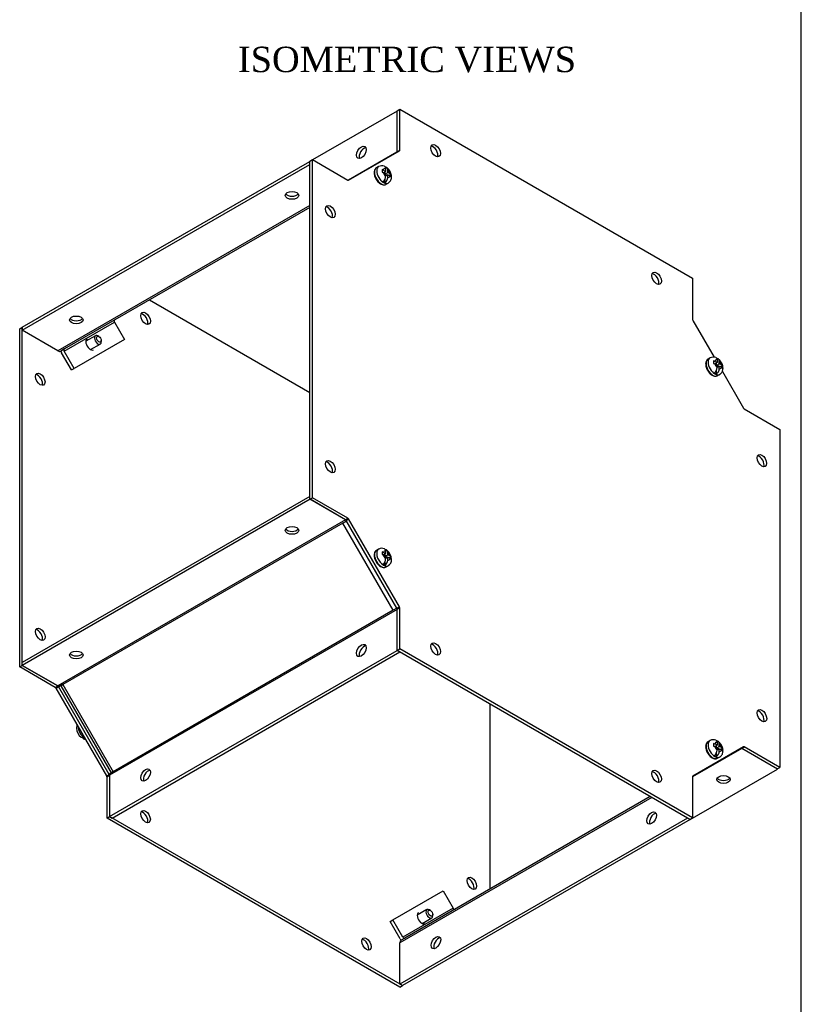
# Model space of a CAD drawing. Header units: inches. Extents: x 0.2 to 77.9, y -0.5 to 51.8.
# Tile 7 of 8: x 62.5 to 77.9, y 14.1 to 33.5. Entities that reach past the tile are written whole.
import ezdxf
from ezdxf.enums import TextEntityAlignment as Align

# ---------------------------------------------------------------- set-up
doc = ezdxf.new("R2010")
doc.units = ezdxf.units.IN
doc.header["$MEASUREMENT"] = 0
for name, color, linetype in [('COM55579-4', 7, 'Continuous'), ('COM55580-4', 7, 'Continuous'), ('Default', 7, 'Continuous'), ('SCS19491', 7, 'Continuous')]:
    doc.layers.add(name, color=color, linetype=linetype)
doc.styles.add('SEACAD_Times_New_Roman', font='times.ttf')

# ---------------------------------------------------------------- blocks, each defined once
blk = doc.blocks.new('SE5')
at = {"layer": 'COM55579-4', "color": 7, "linetype": 'Continuous'}
for p, q in [((69.94, 31.718), (69.991, 31.748)), ((69.94, 30.911), (69.94, 31.718)), ((69.991, 31.748), (75.75, 28.423)), ((69.991, 30.94), (69.991, 31.748)), ((68.988, 30.352), (69.985, 30.927)), ((69.94, 30.911), (69.991, 30.94)), ((68.223, 30.727), (68.274, 30.757)), ((68.223, 24.078), (68.223, 30.727)), ((68.274, 24.107), (68.274, 30.757)), ((68.274, 30.757), (68.973, 30.353)), ((75.75, 28.423), (75.75, 27.616)), ((65.072, 27.997), (68.223, 26.178)), ((75.756, 27.595), (76.173, 26.873)), ((62.52, 27.429), (62.571, 27.459)), ((62.52, 20.78), (62.52, 27.429)), ((62.571, 20.809), (62.571, 27.459)), ((62.571, 27.459), (62.571, 27.459)), ((76.336, 26.591), (76.753, 25.868)), ((76.767, 25.853), (77.467, 25.449)), ((77.467, 25.449), (77.467, 18.8)), ((68.223, 24.078), (68.274, 24.107)), ((68.923, 23.674), (68.223, 24.078)), ((68.973, 23.703), (68.274, 24.107)), ((68.923, 23.674), (68.973, 23.703)), ((68.937, 23.659), (68.988, 23.688)), ((69.934, 21.932), (68.937, 23.659)), ((69.985, 21.961), (68.988, 23.688)), ((69.934, 21.932), (69.985, 21.961)), ((69.94, 21.911), (69.991, 21.941)), ((69.94, 21.104), (69.94, 21.911)), ((69.991, 21.133), (69.991, 21.941)), ((69.94, 21.104), (69.991, 21.133)), ((75.75, 17.809), (69.991, 21.133)), ((75.699, 17.779), (69.94, 21.104)), ((62.52, 20.78), (62.571, 20.809)), ((63.219, 20.376), (62.52, 20.78)), ((63.27, 20.405), (62.571, 20.809)), ((63.219, 20.376), (63.27, 20.405)), ((63.234, 20.361), (63.285, 20.39)), ((64.231, 18.634), (63.234, 20.361)), ((64.282, 18.663), (63.285, 20.39)), ((71.763, 20.051), (71.763, 16.407)), ((76.753, 19.205), (75.756, 18.629)), ((76.716, 19.174), (76.767, 19.204)), ((77.467, 18.8), (76.767, 19.204)), ((77.416, 18.77), (76.716, 19.174)), ((77.416, 18.77), (77.467, 18.8)), ((64.231, 18.634), (64.282, 18.663)), ((64.237, 18.613), (64.288, 18.643)), ((64.237, 17.806), (64.237, 18.613)), ((75.75, 18.616), (75.75, 17.809)), ((64.237, 17.806), (64.288, 17.835)), ((70.046, 14.511), (64.288, 17.835)), ((64.288, 17.835), (64.288, 17.835)), ((69.996, 14.481), (64.237, 17.806)), ((75.699, 17.779), (75.75, 17.809)), ((69.996, 14.481), (70.046, 14.511))]:
    blk.add_line(p, q, dxfattribs=at)
for centre, major_axis in [((70.698, 30.931), (-0.066, 0.115)), ((68.628, 29.736), (-0.067, 0.115)), ((75.043, 28.423), (-0.066, 0.115)), ((64.995, 27.633), (-0.067, 0.115)), ((62.924, 26.438), (-0.066, 0.115)), ((68.628, 24.719), (-0.067, 0.115)), ((77.113, 24.837), (-0.066, 0.115)), ((62.924, 21.421), (-0.067, 0.115)), ((70.698, 21.133), (-0.066, 0.115)), ((77.113, 19.82), (-0.067, 0.115)), ((75.043, 18.625), (-0.066, 0.115)), ((64.995, 17.835), (-0.066, 0.115)), ((71.41, 16.522), (-0.067, 0.115)), ((69.339, 15.327), (-0.066, 0.115))]:
    blk.add_ellipse(centre, major_axis=major_axis, ratio=0.57735, dxfattribs=at)
for centre, major_axis, start_param, end_param in [((70.647, 30.902), (0.067, -0.115), 0.392819, 2.748773), ((69.92, 30.923), (0.0145, -0.0251), 0, 0.785398), ((69.971, 30.952), (0.0145, -0.0251), 0, 0.785398), ((68.973, 30.377), (-0.0145, 0.0251), 2.356194, 3.141593), ((68.577, 29.707), (0.067, -0.115), 0.392819, 2.748773), ((74.992, 28.394), (0.066, -0.115), 0.392819, 2.748773), ((64.944, 27.604), (0.067, -0.115), 0.392819, 2.748773), ((75.77, 27.604), (-0.0145, 0.0251), 0.785398, 1.570796), ((63.908, 27.125), (-0.062, 0.108), 0, 3.141593), ((62.874, 26.409), (0.066, -0.115), 0.392819, 2.748773), ((76.767, 25.877), (-0.0145, 0.0251), 1.570796, 2.356194), ((68.577, 24.69), (0.067, -0.115), 0.392819, 2.748773), ((77.062, 24.808), (0.066, -0.115), 0.392819, 2.748773), ((68.923, 23.65), (-0.0145, 0.0251), 4.712389, 5.497787), ((68.973, 23.68), (-0.0145, 0.0251), 4.712389, 5.497787), ((69.92, 21.923), (0.0145, -0.0251), 0.785398, 1.570796), ((69.971, 21.953), (0.0145, -0.0251), 0.785398, 1.570796), ((62.874, 21.392), (0.067, -0.115), 0.392819, 2.748773), ((70.647, 21.104), (0.066, -0.115), 0.392819, 2.748773), ((63.219, 20.352), (-0.0145, 0.0251), 4.712389, 5.497787), ((63.27, 20.382), (-0.0145, 0.0251), 4.712389, 5.497787), ((77.062, 19.791), (0.067, -0.115), 0.392819, 2.748773), ((76.716, 19.151), (0.0145, -0.0251), 2.356194, 3.141593), ((76.767, 19.18), (0.0145, -0.0251), 2.356194, 3.141593), ((64.216, 18.625), (0.0145, -0.0251), 0.785398, 1.570796), ((64.267, 18.655), (0.0145, -0.0251), 0.882169, 1.570796), ((74.992, 18.596), (0.067, -0.115), 0.392819, 2.748773), ((75.77, 18.604), (-0.0145, 0.0251), 0, 0.785398), ((64.944, 17.806), (0.067, -0.115), 0.392819, 2.748773), ((71.359, 16.493), (0.067, -0.115), 0.392819, 2.748773), ((70.426, 15.836), (-0.062, 0.108), 0, 3.141593), ((69.288, 15.298), (0.067, -0.115), 0.392819, 2.748773)]:
    blk.add_ellipse(centre, major_axis=major_axis, ratio=0.57735, start_param=start_param, end_param=end_param, dxfattribs=at)
at = {"layer": 'COM55580-4', "color": 7, "linetype": 'Continuous'}
for p, q in [((69.94, 31.713), (68.279, 30.754)), ((69.938, 30.901), (68.983, 30.35)), ((62.571, 27.459), (68.223, 30.722)), ((62.571, 27.4), (68.223, 30.663)), ((68.223, 29.853), (63.273, 26.995)), ((68.223, 29.816), (63.403, 27.033)), ((63.396, 26.988), (64.385, 27.559)), ((64.385, 27.559), (64.581, 27.219)), ((62.571, 27.459), (62.571, 27.4)), ((63.273, 26.995), (62.571, 27.4)), ((64.581, 27.219), (63.592, 26.648)), ((63.403, 27.033), (63.327, 26.989)), ((63.541, 26.619), (63.345, 26.958)), ((63.592, 26.648), (63.396, 26.988)), ((63.541, 26.619), (63.592, 26.648)), ((68.223, 24.131), (62.571, 20.868)), ((68.228, 24.075), (62.571, 20.809)), ((68.228, 24.075), (68.228, 24.075)), ((68.925, 23.673), (68.228, 24.075)), ((68.929, 23.669), (63.273, 20.404)), ((68.943, 23.648), (68.871, 23.607)), ((68.871, 23.607), (68.943, 23.648)), ((68.871, 23.607), (63.367, 20.429)), ((68.871, 23.607), (68.871, 23.607)), ((69.861, 21.893), (68.871, 23.607)), ((69.94, 21.909), (64.288, 18.646)), ((69.861, 21.893), (64.357, 18.715)), ((69.933, 21.934), (69.861, 21.893)), ((69.933, 21.934), (69.861, 21.893)), ((69.861, 21.893), (69.861, 21.893)), ((64.288, 17.836), (69.945, 21.101)), ((64.339, 17.806), (69.995, 21.072)), ((69.945, 21.101), (69.995, 21.072)), ((62.571, 20.809), (62.571, 20.868)), ((62.571, 20.809), (63.273, 20.404)), ((63.367, 20.429), (63.291, 20.385)), ((63.328, 20.406), (63.367, 20.429)), ((63.328, 20.406), (64.317, 18.692)), ((63.367, 20.429), (63.367, 20.429)), ((63.367, 20.429), (64.357, 18.715)), ((76.718, 19.173), (75.75, 18.614)), ((77.42, 18.768), (76.718, 19.173)), ((64.357, 18.715), (64.28, 18.671)), ((64.288, 18.646), (64.288, 17.836)), ((64.357, 18.715), (64.317, 18.692)), ((64.357, 18.715), (64.357, 18.715)), ((75.703, 17.777), (77.42, 18.768)), ((77.42, 18.768), (77.42, 18.773)), ((74.951, 18.211), (69.996, 15.35)), ((74.919, 18.229), (70.094, 15.444)), ((64.288, 17.836), (64.339, 17.806)), ((75.652, 17.806), (69.996, 14.54)), ((75.703, 17.777), (70.046, 14.511)), ((75.703, 17.777), (75.652, 17.806)), ((75.652, 17.806), (75.652, 17.806)), ((75.703, 17.782), (75.703, 17.777)), ((69.855, 15.8), (70.844, 16.371)), ((70.844, 16.371), (71.04, 16.032)), ((71.04, 16.032), (70.051, 15.46)), ((69.804, 15.77), (69.855, 15.8)), ((70, 15.431), (69.804, 15.77)), ((70.051, 15.46), (69.855, 15.8)), ((69.996, 14.54), (69.996, 15.35)), ((70.094, 15.444), (70.018, 15.4)), ((70.046, 14.511), (69.996, 14.54))]:
    blk.add_line(p, q, dxfattribs=at)
for centre, major_axis in [((69.238, 30.899), (-0.067, -0.115)), ((67.874, 30.053), (0.133, 0)), ((63.632, 27.604), (0.133, 0)), ((67.874, 23.463), (0.133, 0)), ((69.237, 21.101), (-0.067, -0.115)), ((63.632, 21.013), (0.133, 0)), ((64.995, 18.652), (-0.067, -0.115)), ((76.359, 18.564), (0.133, 0)), ((74.945, 17.806), (0.066, 0.115)), ((70.703, 15.356), (0.067, 0.115))]:
    blk.add_ellipse(centre, major_axis=major_axis, ratio=0.57735, dxfattribs=at)
for centre, major_axis, ratio, start_param, end_param in [((69.288, 30.87), (0.066, 0.115), 0.57735, 0.392819, 2.748773), ((67.874, 30.112), (-0.133, 0), 0.57735, 0.392819, 2.748773), ((63.632, 27.663), (-0.133, 0), 0.57735, 0.392819, 2.748773), ((64.411, 27.573), (0.018, -0.0312), 0.816497, 3.141593, 4.712389), ((63.273, 27.083), (0.054, -0.0935), 0.57735, 5.497787, 6.283185), ((63.421, 27.002), (-0.054, 0.0935), 0.816497, 1.230959, 1.570796), ((63.421, 27.002), (-0.018, 0.0312), 0.816497, 0, 1.570796), ((67.874, 23.521), (-0.133, 0), 0.57735, 0.392819, 2.748773), ((69.288, 21.072), (0.067, 0.115), 0.57735, 0.392819, 2.748773), ((63.632, 21.072), (-0.133, 0), 0.57735, 0.392819, 2.748773), ((63.273, 20.374), (-0.018, 0.0312), 0.57735, 4.712389, 5.497787), ((76.718, 19.144), (0.018, -0.0312), 0.57735, 2.356194, 3.141593), ((64.262, 18.661), (0.018, -0.0312), 0.57735, 0.785398, 1.570796), ((65.046, 18.623), (0.066, 0.115), 0.57735, 0.392819, 2.748773), ((76.359, 18.622), (-0.133, 0), 0.57735, 0.392819, 2.748773), ((74.996, 17.777), (-0.066, -0.115), 0.57735, 3.534412, 5.890366), ((71.066, 16.046), (0.018, -0.0312), 0.816497, 4.712389, 6.283185), ((70.072, 15.306), (0.054, -0.0935), 0.57735, 3.141593, 3.926991), ((70.076, 15.475), (-0.054, 0.0935), 0.816497, 1.570796, 1.910633), ((70.076, 15.475), (-0.018, 0.0312), 0.816497, 1.570796, 3.141593), ((70.754, 15.327), (-0.067, -0.115), 0.57735, 3.534412, 5.890366)]:
    blk.add_ellipse(centre, major_axis=major_axis, ratio=ratio, start_param=start_param, end_param=end_param, dxfattribs=at)
at = {"layer": 'SCS19491', "color": 7, "linetype": 'Continuous'}
for p, q in [((69.578, 30.62), (69.535, 30.595)), ((69.644, 30.56), (69.645, 30.509)), ((69.645, 30.509), (69.672, 30.5)), ((69.714, 30.526), (69.668, 30.551)), ((69.714, 30.526), (69.669, 30.5)), ((69.672, 30.5), (69.714, 30.477)), ((69.703, 30.483), (69.703, 30.52)), ((69.712, 30.478), (69.756, 30.504)), ((69.714, 30.582), (69.714, 30.526)), ((69.714, 30.477), (69.714, 30.431)), ((69.748, 30.449), (69.714, 30.467)), ((69.756, 30.455), (69.714, 30.43)), ((69.756, 30.504), (69.756, 30.558)), ((69.801, 30.48), (69.756, 30.504)), ((69.756, 30.406), (69.756, 30.455)), ((69.756, 30.455), (69.801, 30.431)), ((69.775, 30.444), (69.817, 30.469)), ((69.817, 30.469), (69.801, 30.48)), ((69.818, 30.418), (69.817, 30.469)), ((69.703, 30.301), (69.703, 30.384)), ((69.723, 30.271), (69.765, 30.295)), ((64.01, 27.293), (63.82, 27.184)), ((63.915, 27.019), (64.105, 27.128)), ((64.078, 27.276), (64.057, 27.288)), ((64.124, 27.172), (64.124, 27.196)), ((76.096, 26.857), (76.053, 26.832)), ((76.162, 26.797), (76.163, 26.746)), ((76.163, 26.746), (76.19, 26.737)), ((76.232, 26.763), (76.186, 26.788)), ((76.232, 26.763), (76.187, 26.737)), ((76.19, 26.737), (76.232, 26.714)), ((76.221, 26.72), (76.221, 26.757)), ((76.23, 26.715), (76.274, 26.741)), ((76.232, 26.819), (76.232, 26.763)), ((76.274, 26.741), (76.274, 26.795)), ((76.319, 26.717), (76.274, 26.741)), ((76.221, 26.538), (76.221, 26.621)), ((76.232, 26.714), (76.232, 26.668)), ((76.265, 26.686), (76.232, 26.704)), ((76.274, 26.692), (76.232, 26.667)), ((76.274, 26.643), (76.274, 26.692)), ((76.274, 26.692), (76.318, 26.668)), ((76.293, 26.681), (76.335, 26.705)), ((76.335, 26.705), (76.319, 26.717)), ((76.336, 26.655), (76.335, 26.705)), ((76.241, 26.508), (76.283, 26.532)), ((69.578, 23.094), (69.535, 23.069)), ((69.714, 23.056), (69.714, 23.008)), ((69.646, 23.041), (69.648, 22.991)), ((69.648, 22.991), (69.669, 22.983)), ((69.669, 22.983), (69.714, 22.959)), ((69.714, 23.008), (69.67, 23.031)), ((69.714, 23.008), (69.67, 22.982)), ((69.703, 22.964), (69.703, 23.002)), ((69.703, 22.775), (69.703, 22.858)), ((69.712, 22.96), (69.756, 22.985)), ((69.714, 22.959), (69.714, 22.905)), ((69.748, 22.931), (69.714, 22.949)), ((69.756, 22.936), (69.714, 22.912)), ((69.756, 22.985), (69.756, 23.032)), ((69.799, 22.963), (69.756, 22.985)), ((69.756, 22.88), (69.756, 22.936)), ((69.756, 22.936), (69.802, 22.912)), ((69.777, 22.925), (69.818, 22.949)), ((69.818, 22.949), (69.799, 22.963)), ((69.82, 22.899), (69.818, 22.949)), ((69.723, 22.745), (69.765, 22.769)), ((76.096, 19.331), (76.053, 19.306)), ((76.162, 19.271), (76.163, 19.22)), ((76.163, 19.22), (76.19, 19.21)), ((76.232, 19.237), (76.186, 19.262)), ((76.232, 19.237), (76.187, 19.211)), ((76.19, 19.21), (76.232, 19.188)), ((76.221, 19.194), (76.221, 19.231)), ((76.23, 19.189), (76.274, 19.214)), ((76.232, 19.293), (76.232, 19.237)), ((76.232, 19.188), (76.232, 19.142)), ((76.265, 19.16), (76.232, 19.178)), ((76.274, 19.214), (76.274, 19.269)), ((76.319, 19.191), (76.274, 19.214)), ((76.293, 19.155), (76.335, 19.179)), ((76.335, 19.179), (76.319, 19.191)), ((76.336, 19.129), (76.335, 19.179)), ((76.221, 19.012), (76.221, 19.095)), ((76.274, 19.165), (76.232, 19.141)), ((76.241, 18.982), (76.283, 19.006)), ((76.274, 19.117), (76.274, 19.165)), ((76.274, 19.165), (76.318, 19.142)), ((70.527, 16.004), (70.338, 15.894)), ((70.596, 15.987), (70.575, 15.999)), ((70.642, 15.883), (70.642, 15.907)), ((70.433, 15.73), (70.622, 15.839))]:
    blk.add_line(p, q, dxfattribs=at)
for centre, radius, start, end in [((69.643, 30.511), 0.126, 67.9172, 120.7591), ((69.618, 30.454), 0.109, 62.4434, 75.8103), ((69.571, 30.437), 0.144, 309.0275, 357.3569), ((69.769, 30.369), 0.07, 44.9702, 62.873), ((69.613, 30.413), 0.144, 309.0278, 357.3565), ((76.161, 26.747), 0.126, 67.9172, 120.7591), ((76.135, 26.691), 0.109, 62.4434, 75.8103), ((76.088, 26.674), 0.144, 309.0275, 357.3569), ((76.131, 26.65), 0.144, 309.0278, 357.3565), ((76.286, 26.606), 0.07, 44.9702, 62.873), ((69.641, 22.991), 0.12, 65.9834, 121.2697), ((69.588, 22.884), 0.243, 1.8663, 50.8215), ((69.617, 22.931), 0.113, 62.3801, 75.361), ((69.571, 22.911), 0.144, 309.0275, 357.3569), ((69.613, 22.887), 0.144, 309.0278, 357.3565), ((69.699, 22.884), 0.132, 300.1506, 3.1531), ((69.772, 22.853), 0.0663, 44.2365, 62.8956), ((63.77, 19.582), 0.132, 155.0807, 183.1694), ((63.881, 19.582), 0.243, 181.8661, 230.8131), ((63.828, 19.475), 0.12, 246.0304, 262.8127), ((76.161, 19.221), 0.126, 67.9172, 120.7591), ((76.135, 19.165), 0.109, 62.4434, 75.8103), ((76.088, 19.148), 0.144, 309.0275, 357.3569), ((76.131, 19.124), 0.144, 309.0278, 357.3565), ((76.286, 19.08), 0.07, 44.9702, 62.873)]:
    blk.add_arc(centre, radius, start, end, dxfattribs=at)
for centre, major_axis, start_param, end_param in [((69.672, 30.458), (-0.094, 0.162), 0.0016, 3.138502), ((69.629, 30.433), (0.094, -0.162), 3.141593, 6.253659), ((69.735, 30.494), (0.0487, -0.0844), 2.668961, 3.704562), ((69.735, 30.494), (-0.0487, 0.0844), 1.189355, 2.043428), ((69.735, 30.494), (0.0488, -0.0844), 1.086759, 2.043428), ((69.735, 30.494), (-0.0487, 0.0844), 2.668961, 3.601967), ((69.682, 30.464), (0.093, -0.161), 5.336001, 5.659573), ((69.629, 30.433), (0.094, -0.162), 6.253659, 6.283185), ((64.057, 27.211), (0.0475, -0.0823), 2.356194, 6.283185), ((64.057, 27.211), (0.0475, -0.0823), 0, 0.785398), ((76.147, 26.67), (0.094, -0.162), 3.141593, 6.253659), ((76.189, 26.694), (-0.094, 0.162), 0.0016, 3.138502), ((76.253, 26.731), (0.0487, -0.0844), 2.668961, 3.704562), ((76.253, 26.731), (-0.0487, 0.0844), 1.189355, 2.043428), ((76.253, 26.731), (0.0487, -0.0844), 1.086759, 2.043428), ((76.2, 26.701), (0.093, -0.161), 5.336001, 5.659573), ((76.253, 26.731), (-0.0487, 0.0844), 2.668961, 3.601967), ((76.147, 26.67), (0.094, -0.162), 6.253659, 6.283185), ((69.629, 22.907), (0.094, -0.162), 3.141593, 6.283185), ((69.672, 22.931), (-0.094, 0.162), 0, 3.143193), ((69.672, 22.931), (-0.094, 0.162), 6.280094, 6.283185), ((69.735, 22.968), (0.0488, -0.0844), 2.668961, 3.601967), ((69.735, 22.968), (-0.0487, 0.0844), 1.086759, 2.043428), ((69.735, 22.968), (0.0487, -0.0844), 1.189355, 2.043428), ((69.735, 22.968), (-0.0487, 0.0844), 2.668961, 3.704562), ((69.682, 22.938), (0.093, -0.161), 5.336001, 5.659573), ((63.797, 19.535), (0.094, -0.162), 3.906158, 5.51862), ((63.787, 19.528), (0.093, -0.161), 5.336001, 5.659573), ((76.147, 19.144), (0.094, -0.162), 3.141593, 6.253659), ((76.189, 19.168), (-0.094, 0.162), 0.0016, 3.138502), ((76.253, 19.205), (0.0488, -0.0844), 2.668961, 3.704562), ((76.253, 19.205), (-0.0487, 0.0844), 1.189355, 2.043428), ((76.253, 19.205), (0.0488, -0.0844), 1.086759, 2.043428), ((76.2, 19.175), (0.093, -0.161), 5.336001, 5.659573), ((76.147, 19.144), (0.094, -0.162), 6.253659, 6.283185), ((76.253, 19.205), (-0.0488, 0.0844), 2.668961, 3.601967), ((70.575, 15.922), (0.0475, -0.0823), 2.356194, 6.283185), ((70.575, 15.922), (0.0475, -0.0823), 0, 0.785398)]:
    blk.add_ellipse(centre, major_axis=major_axis, ratio=0.57735, start_param=start_param, end_param=end_param, dxfattribs=at)
for centre in [(64.078, 27.223), (70.596, 15.934)]:
    blk.add_ellipse(centre, major_axis=(-0.0325, 0.0563), ratio=0.57735, dxfattribs=at)
for points, knots in [([(69.69, 30.627), (69.691, 30.627), (69.691, 30.627), (69.694, 30.626), (69.697, 30.624), (69.702, 30.62), (69.704, 30.618), (69.708, 30.612), (69.709, 30.609), (69.712, 30.602), (69.713, 30.599), (69.714, 30.591), (69.714, 30.587), (69.714, 30.582)], [0.3579817, 0.3579817, 0.3579817, 0.3579817, 0.375, 0.375, 0.5, 0.5, 0.625, 0.625, 0.75, 0.75, 0.875, 0.875, 1, 1, 1, 1]), ([(69.756, 30.558), (69.756, 30.562), (69.756, 30.566), (69.755, 30.574), (69.754, 30.578), (69.752, 30.585), (69.75, 30.588), (69.746, 30.593), (69.744, 30.596), (69.739, 30.6), (69.737, 30.601), (69.731, 30.604), (69.728, 30.604), (69.721, 30.605), (69.718, 30.605), (69.711, 30.604), (69.707, 30.603), (69.703, 30.601)], [0, 0, 0, 0, 0.125, 0.125, 0.25, 0.25, 0.375, 0.375, 0.5, 0.5, 0.625, 0.625, 0.75, 0.75, 0.875, 0.875, 1, 1, 1, 1]), ([(69.533, 30.594), (69.525, 30.588), (69.512, 30.578), (69.497, 30.551), (69.489, 30.518), (69.489, 30.48), (69.497, 30.439), (69.513, 30.397), (69.535, 30.357), (69.563, 30.321), (69.595, 30.292), (69.629, 30.271), (69.662, 30.26), (69.694, 30.259), (69.71, 30.265), (69.719, 30.269)], [0, 0, 0, 0, 0.065439, 0.137876, 0.213036, 0.292157, 0.373177, 0.454096, 0.534834, 0.615719, 0.697064, 0.77932, 0.862687, 0.935033, 1, 1, 1, 1]), ([(69.764, 30.296), (69.768, 30.297), (69.781, 30.303), (69.801, 30.324), (69.819, 30.353), (69.829, 30.387), (69.832, 30.424), (69.826, 30.464), (69.813, 30.505), (69.791, 30.545), (69.766, 30.577), (69.748, 30.591), (69.741, 30.597)], [0, 0, 0, 0, 0.028677, 0.133668, 0.233896, 0.334582, 0.440723, 0.555429, 0.677039, 0.800409, 0.926258, 1, 1, 1, 1]), ([(76.051, 26.831), (76.043, 26.825), (76.029, 26.814), (76.014, 26.788), (76.007, 26.755), (76.007, 26.717), (76.015, 26.676), (76.031, 26.634), (76.053, 26.594), (76.081, 26.558), (76.112, 26.529), (76.147, 26.508), (76.18, 26.497), (76.212, 26.496), (76.228, 26.502), (76.237, 26.506)], [0, 0, 0, 0, 0.065439, 0.137876, 0.213036, 0.292157, 0.373177, 0.454096, 0.534834, 0.615719, 0.697064, 0.77932, 0.862687, 0.935033, 1, 1, 1, 1]), ([(76.208, 26.864), (76.208, 26.864), (76.209, 26.864), (76.212, 26.863), (76.215, 26.861), (76.219, 26.857), (76.222, 26.855), (76.225, 26.849), (76.227, 26.846), (76.229, 26.839), (76.23, 26.836), (76.232, 26.828), (76.232, 26.824), (76.232, 26.819)], [0.3579817, 0.3579817, 0.3579817, 0.3579817, 0.375, 0.375, 0.5, 0.5, 0.625, 0.625, 0.75, 0.75, 0.875, 0.875, 1, 1, 1, 1]), ([(76.274, 26.795), (76.274, 26.799), (76.274, 26.803), (76.273, 26.811), (76.272, 26.815), (76.269, 26.822), (76.268, 26.825), (76.264, 26.83), (76.262, 26.833), (76.257, 26.837), (76.254, 26.838), (76.249, 26.841), (76.246, 26.841), (76.239, 26.842), (76.236, 26.842), (76.229, 26.841), (76.225, 26.84), (76.221, 26.838)], [0, 0, 0, 0, 0.125, 0.125, 0.25, 0.25, 0.375, 0.375, 0.5, 0.5, 0.625, 0.625, 0.75, 0.75, 0.875, 0.875, 1, 1, 1, 1]), ([(76.282, 26.533), (76.285, 26.534), (76.298, 26.54), (76.318, 26.56), (76.337, 26.59), (76.347, 26.624), (76.35, 26.661), (76.344, 26.701), (76.33, 26.742), (76.308, 26.782), (76.284, 26.814), (76.266, 26.828), (76.259, 26.834)], [0, 0, 0, 0, 0.028677, 0.133668, 0.233896, 0.334582, 0.440723, 0.555429, 0.677039, 0.800409, 0.926258, 1, 1, 1, 1]), ([(69.539, 23.071), (69.538, 23.071), (69.529, 23.068), (69.513, 23.052), (69.497, 23.027), (69.49, 22.998), (69.49, 22.981), (69.489, 22.973)], [0, 0, 0, 0, 0.017386, 0.290105, 0.558241, 0.83572, 1, 1, 1, 1]), ([(69.69, 23.101), (69.691, 23.101), (69.691, 23.101), (69.694, 23.1), (69.697, 23.098), (69.702, 23.094), (69.704, 23.092), (69.708, 23.086), (69.709, 23.083), (69.712, 23.076), (69.713, 23.073), (69.714, 23.065), (69.714, 23.061), (69.714, 23.056)], [0.3595495, 0.3595495, 0.3595495, 0.3595495, 0.375, 0.375, 0.5, 0.5, 0.625, 0.625, 0.75, 0.75, 0.875, 0.875, 1, 1, 1, 1]), ([(69.756, 23.032), (69.756, 23.036), (69.756, 23.04), (69.755, 23.048), (69.754, 23.052), (69.752, 23.059), (69.75, 23.062), (69.746, 23.067), (69.744, 23.07), (69.739, 23.074), (69.737, 23.075), (69.731, 23.078), (69.728, 23.078), (69.721, 23.079), (69.718, 23.079), (69.711, 23.078), (69.707, 23.077), (69.703, 23.075)], [0, 0, 0, 0, 0.125, 0.125, 0.25, 0.25, 0.375, 0.375, 0.5, 0.5, 0.625, 0.625, 0.75, 0.75, 0.875, 0.875, 1, 1, 1, 1]), ([(69.489, 22.973), (69.49, 22.966), (69.49, 22.947), (69.498, 22.91), (69.514, 22.869), (69.537, 22.829), (69.565, 22.793), (69.596, 22.764), (69.631, 22.744), (69.665, 22.733), (69.696, 22.734), (69.717, 22.739), (69.724, 22.746), (69.725, 22.746)], [0, 0, 0, 0, 0.056849, 0.163051, 0.268952, 0.374629, 0.480529, 0.587054, 0.6948, 0.803983, 0.898374, 0.989472, 1, 1, 1, 1]), ([(63.765, 19.391), (63.762, 19.389), (63.758, 19.388), (63.751, 19.387), (63.747, 19.387), (63.741, 19.388), (63.738, 19.388), (63.732, 19.391), (63.73, 19.392), (63.728, 19.394)], [0, 0, 0, 0, 0.125, 0.125, 0.25, 0.25, 0.375, 0.375, 0.4926215, 0.4926215, 0.4926215, 0.4926215]), ([(63.758, 19.388), (63.758, 19.387), (63.758, 19.387), (63.76, 19.383), (63.761, 19.38), (63.765, 19.374), (63.767, 19.372), (63.772, 19.368), (63.775, 19.366), (63.78, 19.364), (63.783, 19.363), (63.79, 19.362), (63.793, 19.363), (63.8, 19.364), (63.804, 19.365), (63.808, 19.366)], [0.2329783, 0.2329783, 0.2329783, 0.2329783, 0.25, 0.25, 0.375, 0.375, 0.5, 0.5, 0.625, 0.625, 0.75, 0.75, 0.875, 0.875, 1, 1, 1, 1]), ([(76.051, 19.304), (76.043, 19.299), (76.029, 19.288), (76.014, 19.262), (76.007, 19.229), (76.007, 19.191), (76.015, 19.15), (76.031, 19.108), (76.053, 19.068), (76.081, 19.032), (76.112, 19.003), (76.147, 18.981), (76.18, 18.971), (76.212, 18.97), (76.228, 18.976), (76.237, 18.98)], [0, 0, 0, 0, 0.065439, 0.137876, 0.213036, 0.292157, 0.373177, 0.454096, 0.534834, 0.615719, 0.697064, 0.77932, 0.862687, 0.935033, 1, 1, 1, 1]), ([(76.208, 19.338), (76.208, 19.338), (76.209, 19.338), (76.212, 19.337), (76.215, 19.335), (76.219, 19.331), (76.222, 19.329), (76.225, 19.323), (76.227, 19.32), (76.229, 19.313), (76.23, 19.31), (76.232, 19.302), (76.232, 19.298), (76.232, 19.293)], [0.3579817, 0.3579817, 0.3579817, 0.3579817, 0.375, 0.375, 0.5, 0.5, 0.625, 0.625, 0.75, 0.75, 0.875, 0.875, 1, 1, 1, 1]), ([(76.274, 19.269), (76.274, 19.273), (76.274, 19.277), (76.273, 19.285), (76.272, 19.289), (76.269, 19.296), (76.268, 19.299), (76.264, 19.304), (76.262, 19.307), (76.257, 19.311), (76.254, 19.312), (76.249, 19.315), (76.246, 19.315), (76.239, 19.316), (76.236, 19.316), (76.229, 19.315), (76.225, 19.314), (76.221, 19.312)], [0, 0, 0, 0, 0.125, 0.125, 0.25, 0.25, 0.375, 0.375, 0.5, 0.5, 0.625, 0.625, 0.75, 0.75, 0.875, 0.875, 1, 1, 1, 1]), ([(76.282, 19.007), (76.285, 19.008), (76.298, 19.014), (76.318, 19.034), (76.337, 19.064), (76.347, 19.098), (76.35, 19.135), (76.344, 19.175), (76.33, 19.216), (76.308, 19.256), (76.284, 19.288), (76.266, 19.302), (76.259, 19.308)], [0, 0, 0, 0, 0.028677, 0.133668, 0.233896, 0.334582, 0.440723, 0.555429, 0.677039, 0.800409, 0.926258, 1, 1, 1, 1])]:
    blk.add_open_spline(points, degree=3, knots=knots, dxfattribs=at)
blk = doc.blocks.new('BORDER')
at = {"layer": 'Default', "color": 7, "linetype": 'Continuous'}
blk.add_line((0, 0), (0, 27.86), dxfattribs=at)

msp = doc.modelspace()

# ---------------------------------------------------------------- block references
at = {"layer": 'Default', "color": 7, "xscale": 1.855, "yscale": 1.855, "zscale": 1.855}
msp.add_blockref('BORDER', (77.888, 0.072), dxfattribs=at)
at = {"layer": 'Default'}
msp.add_blockref('SE5', (0, 0), dxfattribs=at)

# ---------------------------------------------------------------- texts
at = {"layer": 'Default', "color": 7, "linetype": 'Continuous', "style": 'SEACAD_Times_New_Roman'}
msp.add_text('ISOMETRIC VIEWS', height=0.5, dxfattribs=at).set_placement((66.809, 32.978), align=Align.TOP_LEFT)

doc.saveas('drawing.dxf')
